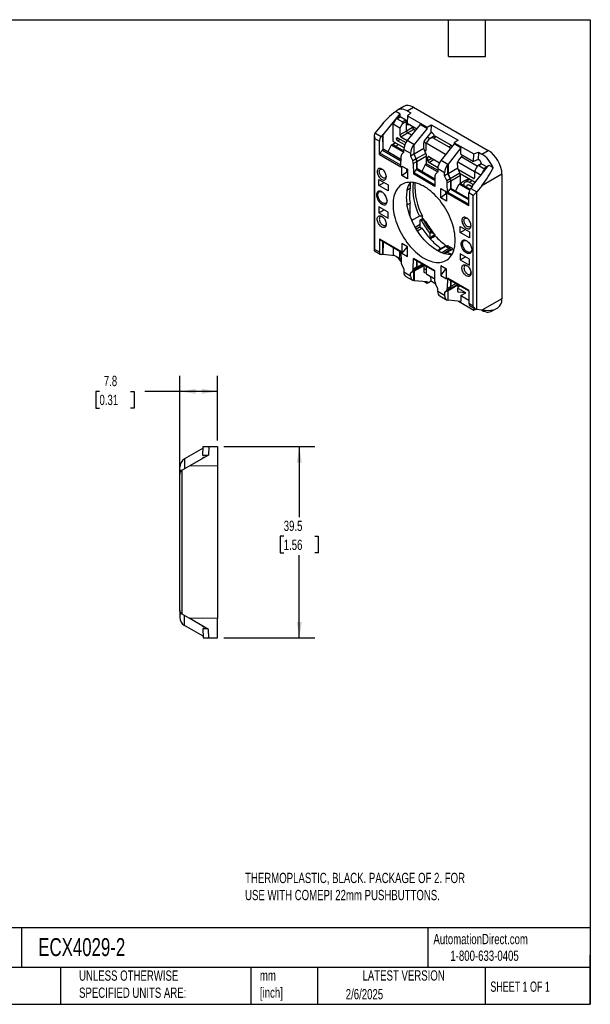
# Model space of a CAD drawing. Header units: millimetres. Extents: x 6 to 273, y 6 to 210.
# Tile 2 of 2: x 155 to 273, y 6 to 210. Entities that reach past the tile are written whole.
import ezdxf

# ---------------------------------------------------------------- set-up
doc = ezdxf.new("R2010")
doc.units = ezdxf.units.MM
doc.linetypes.add('SLD-Solid', pattern=[0])
doc.layers.add('DIMENSIONS', color=140, linetype='SLD-Solid', lineweight=25)
doc.layers.add('TEXT', color=140, linetype='SLD-Solid', lineweight=25)
doc.styles.add('SLDTEXTSTYLE0', font='TXT', dxfattribs={"width": 0.7})
doc.styles.add('SLDTEXTSTYLE1', font='TXT', dxfattribs={"width": 0.65})
doc.dimstyles.new('SLDDIMSTYLE0', dxfattribs={"dimtxt": 2.158008, "dimasz": 3.302, "dimexe": 0, "dimexo": 0.0625, "dimgap": 0.539502, "dimtad": 0, "dimtih": 1, "dimtoh": 1, "dimrnd": 1e-09, "dimzin": 12, "dimdsep": 46, "dimtxsty": 'SLDTEXTSTYLE0', "dimsah": 1, "dimcen": 0.09, "dimadec": 0, "dimazin": 3, "dimtfac": 1, "dimtofl": 0, "dimtmove": 0, "dimatfit": 3, "dimfxl": 0, "dimfrac": 2, "dimtolj": 1, "dimtzin": 12, "dimarcsym": 0})

# ---------------------------------------------------------------- blocks, each defined once
blk = doc.blocks.new('_D_3')
at = {"layer": 'DIMENSIONS'}
for p, q in [((197.46, 121.46), (216.21, 121.46)), ((213.03, 121.46), (213.03, 106.85)), ((209.82, 102.94), (209.1, 102.94)), ((209.1, 102.94), (209.1, 99.51)), ((216.24, 102.94), (216.96, 102.94)), ((216.96, 102.94), (216.96, 99.51)), ((209.1, 99.51), (209.82, 99.51)), ((213.03, 81.96), (213.03, 99.02)), ((216.96, 99.51), (216.24, 99.51)), ((197.46, 81.96), (216.21, 81.96))]:
    blk.add_line(p, q, dxfattribs=at)
for points in [[(213.03, 121.46), (212.52, 118.16), (213.54, 118.16)], [(213.03, 81.96), (213.54, 85.27), (212.52, 85.27)]]:
    blk.add_solid(points, dxfattribs=at)
at = {"layer": 'DIMENSIONS', "char_height": 2.117, "attachment_point": 1, "style": 'SLDTEXTSTYLE0'}
for s, insert in [('39.5', (209.82, 106.15)), ('1.56', (209.82, 102.23))]:
    blk.add_mtext(s, dxfattribs=dict(at, insert=insert))
blk = doc.blocks.new('_D_4')
at = {"layer": 'DIMENSIONS'}
for p, q in [((188.39, 116.98), (188.39, 136.02)), ((196.19, 122.73), (196.19, 136.02)), ((171.82, 132.84), (171.1, 132.84)), ((171.1, 132.84), (171.1, 129.41)), ((178.23, 132.84), (178.96, 132.84)), ((178.96, 132.84), (178.96, 129.41)), ((188.39, 132.84), (181.16, 132.84)), ((196.19, 132.84), (188.39, 132.84)), ((171.1, 129.41), (171.82, 129.41)), ((178.96, 129.41), (178.23, 129.41))]:
    blk.add_line(p, q, dxfattribs=at)
for points in [[(188.39, 132.84), (191.69, 132.34), (191.69, 133.35)], [(196.19, 132.84), (192.89, 133.35), (192.89, 132.34)]]:
    blk.add_solid(points, dxfattribs=at)
at = {"layer": 'DIMENSIONS', "char_height": 2.117, "attachment_point": 1, "style": 'SLDTEXTSTYLE0'}
for s, insert in [('7.8', (172.72, 136.05)), ('0.31', (171.82, 132.14))]:
    blk.add_mtext(s, dxfattribs=dict(at, insert=insert))

msp = doc.modelspace()

# ---------------------------------------------------------------- linework, layer by layer
for p, q in [((234.572, 191.666), (233.256, 190.88)), ((235.302, 190.709), (236.589, 191.478)), ((236.589, 191.478), (252.004, 182.579)), ((233.753, 190.127), (230.278, 185.819)), ((233.753, 190.127), (232.923, 190.607)), ((233.765, 189.507), (233.096, 189.094)), ((233.241, 189.112), (233.867, 189.498)), ((233.241, 189.112), (234.351, 188.471)), ((233.753, 190.127), (233.739, 189.491)), ((234.998, 188.845), (233.867, 189.498)), ((235.337, 189.73), (235.299, 188.182)), ((235.302, 190.709), (236.016, 190.297)), ((236.016, 190.297), (235.337, 189.73)), ((235.337, 189.73), (239.379, 187.396)), ((229.654, 187.391), (228.644, 186.118)), ((232.405, 187.961), (232.959, 188.942)), ((232.405, 184.422), (232.405, 187.961)), ((233.772, 187.172), (232.405, 187.961)), ((234.345, 188.142), (233.772, 187.172)), ((233.772, 187.172), (233.772, 185.77)), ((234.345, 188.142), (235.139, 188.6)), ((234.998, 188.845), (234.351, 188.471)), ((235.139, 187.784), (235.139, 188.6)), ((235.158, 188.06), (235.139, 188.071)), ((235.922, 187.822), (235.139, 187.784)), ((235.139, 186.559), (235.139, 187.784)), ((236.39, 187.281), (235.139, 186.559)), ((237.959, 187.942), (235.267, 184.618)), ((235.299, 188.182), (237.244, 187.059)), ((235.31, 188.046), (235.422, 188.111)), ((236.39, 187.281), (236.39, 187.552)), ((239.373, 187.126), (236.709, 183.786)), ((237.959, 187.942), (239.373, 187.126)), ((239.373, 187.126), (239.379, 187.396)), ((239.379, 187.396), (240.203, 187.88)), ((240.203, 187.88), (240.169, 186.339)), ((240.203, 187.88), (245.794, 184.653)), ((228.497, 185.629), (228.497, 161.92)), ((229.89, 185.398), (228.644, 186.118)), ((228.644, 162.138), (228.644, 185.002)), ((228.644, 185.002), (229.542, 184.484)), ((230.242, 185.839), (229.89, 185.398)), ((230.278, 185.819), (230.242, 185.839)), ((230.242, 185.839), (230.266, 182.743)), ((230.301, 182.723), (230.278, 185.819)), ((233.089, 185.048), (233.294, 185.175)), ((233.407, 185.109), (233.089, 184.926)), ((233.089, 184.926), (233.089, 185.048)), ((233.301, 185.171), (235.014, 184.181)), ((235.139, 186.559), (233.772, 185.77)), ((233.985, 185.402), (235.352, 186.191)), ((233.985, 185.402), (235.291, 184.648)), ((235.352, 186.191), (236.602, 186.913)), ((236.162, 185.723), (235.352, 186.191)), ((236.959, 186.707), (236.602, 186.913)), ((238.869, 184.581), (240.239, 186.299)), ((239.945, 184.984), (239.428, 185.282)), ((240.712, 185.461), (240.012, 185.028)), ((240.526, 186.133), (240.169, 186.339)), ((240.737, 185.117), (241.22, 185.416)), ((240.737, 185.117), (243.902, 183.29)), ((240.868, 185.527), (240.868, 185.511)), ((244.403, 183.579), (241.22, 185.416)), ((229.563, 181.758), (229.542, 184.484)), ((231.993, 183.66), (231.279, 182.26)), ((232.866, 184.156), (231.993, 183.66)), ((234.555, 182.181), (231.993, 183.66)), ((232.329, 183.813), (232.885, 184.145)), ((232.329, 183.813), (234.583, 182.512)), ((232.405, 184.422), (234.62, 183.144)), ((232.9, 183.483), (233.466, 183.81)), ((233.301, 184.558), (233.831, 184.864)), ((234.781, 183.704), (233.301, 184.558)), ((235.303, 184.598), (235.267, 184.618)), ((235.267, 184.618), (235.267, 184.553)), ((236.673, 183.807), (235.303, 184.598)), ((236.709, 183.786), (236.673, 183.807)), ((236.673, 183.807), (236.688, 181.808)), ((236.723, 181.801), (236.709, 183.786)), ((238.703, 182.944), (236.723, 181.801)), ((238.703, 182.944), (238.695, 184.124)), ((239.145, 181.961), (238.703, 182.944)), ((239.193, 183.973), (238.709, 184.253)), ((239.193, 184.043), (239.323, 184.272)), ((239.193, 182.64), (239.193, 184.043)), ((243.201, 181.729), (239.193, 184.043)), ((244.96, 183.901), (242.268, 180.577)), ((246.374, 183.085), (243.709, 179.745)), ((244.403, 183.579), (243.902, 183.29)), ((244.97, 184.169), (244.96, 183.901)), ((246.374, 183.085), (244.96, 183.901)), ((245.794, 184.653), (244.97, 184.169)), ((244.97, 184.169), (249.012, 181.835)), ((246.345, 181.805), (246.374, 183.085)), ((229.563, 181.758), (233.995, 179.199)), ((230.16, 182.649), (229.667, 182.032)), ((233.997, 179.532), (229.667, 182.032)), ((230.16, 182.649), (234.004, 180.43)), ((230.301, 182.723), (230.266, 182.743)), ((234.006, 180.685), (230.453, 182.737)), ((233.995, 179.199), (234.011, 181.36)), ((234.133, 181.728), (234.581, 182.208)), ((234.581, 182.208), (234.585, 182.781)), ((234.585, 182.781), (235.977, 181.978)), ((235.977, 181.978), (235.981, 181.4)), ((236.688, 181.808), (235.981, 181.4)), ((235.981, 181.4), (236.429, 180.403)), ((236.688, 181.808), (237.136, 180.811)), ((237.165, 180.818), (236.723, 181.801)), ((239.145, 181.961), (237.165, 180.818)), ((237.293, 180.283), (239.273, 181.426)), ((238.864, 182.585), (238.981, 182.518)), ((239.193, 182.649), (238.981, 182.518)), ((239.285, 179.797), (239.273, 181.426)), ((239.523, 181.17), (239.728, 181.297)), ((239.523, 180.435), (239.523, 181.17)), ((240.372, 180.925), (239.523, 180.435)), ((239.736, 181.293), (241.945, 180.017)), ((246.71, 181.594), (245.869, 180.54)), ((246.345, 181.805), (248.958, 180.297)), ((249.752, 179.322), (246.428, 181.241)), ((248.958, 180.297), (249.012, 181.835)), ((249.012, 181.835), (249.981, 182.235)), ((249.981, 182.235), (249.928, 180.705)), ((249.981, 182.235), (250.695, 181.824)), ((250.695, 181.824), (252.004, 182.579)), ((234.203, 179.343), (235.369, 178.67)), ((234.203, 177.379), (234.203, 179.343)), ((237.136, 180.811), (236.429, 180.403)), ((236.55, 179.894), (237.258, 180.303)), ((236.55, 179.894), (236.567, 177.714)), ((237.258, 180.303), (237.27, 178.7)), ((237.305, 178.68), (237.293, 180.283)), ((238.984, 179.624), (238.276, 178.221)), ((239.285, 179.797), (238.984, 179.624)), ((241.555, 178.14), (238.984, 179.624)), ((239.285, 179.797), (241.583, 178.471)), ((239.736, 180.068), (240.796, 180.68)), ((241.603, 178.99), (239.736, 180.068)), ((242.267, 180.511), (242.268, 180.577)), ((242.268, 180.577), (242.303, 180.557)), ((242.303, 180.557), (243.674, 179.765)), ((243.674, 179.765), (243.709, 179.745)), ((243.689, 177.767), (243.674, 179.765)), ((243.709, 179.745), (243.724, 177.76)), ((245.704, 178.903), (243.724, 177.76)), ((245.704, 178.903), (245.695, 180.083)), ((246.145, 177.919), (245.704, 178.903)), ((245.709, 180.212), (249.164, 178.218)), ((248.699, 175.184), (252.158, 179.502)), ((249.928, 180.705), (248.958, 180.297)), ((249.717, 179.268), (249.164, 178.287)), ((250.523, 179.833), (249.855, 179.419)), ((250.289, 180.497), (249.928, 180.705)), ((250, 179.437), (250.625, 179.824)), ((251.109, 178.797), (250, 179.437)), ((250.494, 180.125), (250.485, 179.809)), ((250.625, 179.824), (251.756, 179.171)), ((251.756, 179.171), (251.109, 178.797)), ((252.158, 179.502), (252.988, 179.023)), ((234.203, 177.379), (235.228, 178.18)), ((235.369, 176.705), (234.203, 177.379)), ((235.228, 178.18), (235.228, 178.751)), ((235.369, 178.098), (235.228, 178.18)), ((235.369, 178.67), (235.369, 176.705)), ((240.995, 175.158), (236.567, 177.714)), ((237.164, 178.606), (236.671, 177.989)), ((236.671, 177.989), (240.998, 175.491)), ((241.005, 176.389), (237.164, 178.606)), ((237.305, 178.68), (237.27, 178.7)), ((241.007, 176.644), (237.455, 178.694)), ((241.012, 177.319), (240.995, 175.158)), ((241.581, 178.167), (241.133, 177.687)), ((241.585, 178.74), (241.581, 178.167)), ((242.977, 177.937), (241.585, 178.74)), ((242.981, 177.359), (242.977, 177.937)), ((243.689, 177.767), (242.981, 177.359)), ((243.429, 176.362), (242.981, 177.359)), ((244.136, 176.77), (243.689, 177.767)), ((243.724, 177.76), (244.165, 176.776)), ((244.165, 176.776), (246.145, 177.919)), ((246.273, 177.384), (244.293, 176.241)), ((248.951, 176.762), (245.865, 178.544)), ((249.3, 175.935), (246.222, 177.711)), ((246.285, 175.756), (246.273, 177.384)), ((249.164, 176.893), (248.951, 176.762)), ((249.164, 178.287), (250.531, 177.498)), ((249.164, 178.287), (249.164, 176.884)), ((250.531, 177.498), (251.104, 178.467)), ((250.531, 177.472), (250.531, 177.498)), ((254.832, 177.681), (250.654, 175.268)), ((251.104, 178.467), (251.522, 178.708)), ((254.832, 177.681), (254.832, 151.959)), ((229.447, 176.549), (231.356, 175.447)), ((229.447, 175.311), (229.447, 176.549)), ((229.447, 175.311), (230.52, 175.93)), ((231.356, 174.209), (229.447, 175.311)), ((231.356, 175.447), (231.356, 174.209)), ((235.245, 174.402), (235.871, 174.777)), ((235.871, 175.994), (235.871, 174.777)), ((243.429, 176.362), (244.136, 176.77)), ((244.258, 176.261), (243.551, 175.853)), ((243.567, 173.673), (243.551, 175.853)), ((244.27, 174.659), (244.258, 176.261)), ((244.293, 176.241), (244.305, 174.638)), ((245.276, 174.179), (245.985, 175.582)), ((246.285, 175.756), (245.985, 175.582)), ((248.142, 174.337), (245.985, 175.582)), ((246.285, 175.756), (248.287, 174.601)), ((248.177, 176.583), (247.314, 176.109)), ((248.079, 176.027), (248.619, 176.328)), ((248.079, 176.027), (248.964, 175.516)), ((248.641, 175.049), (248.079, 175.374)), ((248.734, 175.164), (248.379, 174.725)), ((248.698, 175.12), (248.699, 175.184)), ((248.699, 175.184), (248.734, 175.164)), ((250.654, 175.268), (249.625, 174.005)), ((242.193, 174.73), (243.36, 174.057)), ((242.193, 172.766), (242.193, 174.73)), ((243.218, 173.567), (242.193, 172.766)), ((243.36, 172.093), (242.193, 172.766)), ((243.218, 174.139), (243.218, 173.567)), ((243.218, 173.567), (243.36, 173.485)), ((243.36, 174.057), (243.36, 172.093)), ((247.999, 171.115), (243.567, 173.673)), ((243.672, 173.947), (244.164, 174.565)), ((243.672, 173.947), (248.002, 171.448)), ((248.009, 172.345), (244.164, 174.565)), ((244.27, 174.659), (244.305, 174.638)), ((248.011, 172.601), (244.456, 174.653)), ((247.999, 171.115), (248.02, 173.817)), ((248.918, 173.298), (248.02, 173.817)), ((248.379, 174.725), (249.625, 174.005)), ((248.918, 150.434), (248.918, 173.298)), ((249.622, 149.727), (249.622, 174.001)), ((231.356, 169.8), (229.447, 170.902)), ((229.447, 170.902), (229.447, 169.664)), ((235.245, 171.321), (235.871, 171.693)), ((235.871, 169.02), (235.871, 171.693)), ((229.447, 169.664), (230.52, 170.283)), ((229.447, 169.664), (231.356, 168.561)), ((231.356, 168.561), (231.356, 169.8)), ((235.866, 169.017), (235.871, 169.02)), ((238.413, 168.451), (238.413, 168.975)), ((236.928, 166.741), (237.972, 167.386)), ((236.994, 166.626), (237.384, 166.401)), ((237.756, 166.631), (237.198, 166.286)), ((237.972, 166.756), (237.756, 166.631)), ((237.972, 166.756), (237.972, 168.157)), ((237.972, 166.756), (238.334, 166.546)), ((238.526, 168.508), (238.016, 168.25)), ((246.206, 166.875), (248.115, 165.773)), ((246.206, 165.637), (246.206, 166.875)), ((237.387, 165.987), (238.334, 166.546)), ((239.951, 165.409), (239.951, 164.51)), ((240.994, 165.196), (240.994, 165.119)), ((246.206, 165.637), (247.278, 166.256)), ((248.115, 164.534), (246.206, 165.637)), ((248.115, 165.773), (248.115, 164.534)), ((229.563, 164.322), (229.542, 161.619)), ((229.563, 164.322), (233.995, 161.763)), ((229.624, 164.185), (233.996, 161.661)), ((230.242, 161.089), (230.263, 163.816)), ((230.298, 163.796), (230.278, 161.068)), ((232.405, 162.579), (232.405, 161.041)), ((235.369, 162.67), (234.203, 163.344)), ((234.203, 163.344), (234.203, 161.379)), ((235.228, 162.584), (234.203, 161.379)), ((235.228, 162.752), (235.228, 162.584)), ((235.369, 162.502), (235.228, 162.584)), ((235.369, 160.706), (235.369, 162.67)), ((243.112, 162.827), (241.505, 161.899)), ((241.572, 161.861), (243.218, 162.811)), ((243.625, 162.909), (243.132, 162.832)), ((243.217, 162.811), (243.218, 162.811)), ((228.529, 161.866), (229.745, 161.164)), ((228.644, 162.138), (229.542, 161.619)), ((230.242, 161.089), (229.89, 161.119)), ((230.278, 161.068), (230.242, 161.089)), ((232.745, 160.845), (230.278, 161.068)), ((233.772, 160.252), (232.405, 161.041)), ((232.405, 161.041), (232.959, 160.722)), ((233.241, 160.558), (234.007, 160.116)), ((233.772, 161.654), (233.894, 161.72)), ((233.772, 160.252), (233.772, 161.654)), ((233.995, 161.763), (234.011, 159.583)), ((234.203, 161.379), (235.369, 160.706)), ((243.98, 162.371), (242.403, 161.461)), ((242.756, 161.329), (244.104, 162.107)), ((243.554, 161.555), (243.032, 161.243)), ((244.615, 162.146), (243.554, 161.555)), ((243.98, 162.371), (243.98, 162.371)), ((244.615, 162.187), (244.615, 162.146)), ((244.615, 162.146), (244.91, 162.008)), ((248.115, 160.125), (246.206, 161.227)), ((246.206, 161.227), (246.206, 159.989)), ((246.206, 159.989), (247.278, 160.608)), ((234.007, 160.116), (233.772, 160.252)), ((234.133, 159.075), (234.581, 158.078)), ((236.55, 158.117), (236.567, 160.278)), ((236.55, 158.117), (237.258, 158.525)), ((240.995, 157.722), (236.567, 160.278)), ((236.628, 160.142), (240.996, 157.62)), ((238.703, 158.787), (236.723, 157.644)), ((238.65, 158.974), (237.165, 158.117)), ((237.258, 158.525), (237.267, 159.773)), ((237.302, 159.752), (237.293, 158.505)), ((237.293, 158.505), (238.378, 159.131)), ((238.703, 158.787), (238.695, 157.617)), ((238.798, 158.889), (238.703, 158.787)), ((239.193, 158.525), (239.193, 157.122)), ((243.36, 158.057), (242.193, 158.731)), ((242.193, 158.731), (242.193, 156.767)), ((246.206, 159.989), (248.115, 158.887)), ((248.115, 158.887), (248.115, 160.125)), ((234.581, 158.078), (234.585, 157.5)), ((234.585, 157.5), (235.977, 156.696)), ((235.008, 156.579), (236.382, 155.785)), ((235.977, 156.696), (235.981, 157.269)), ((235.981, 157.269), (236.429, 157.749)), ((236.688, 157.677), (235.981, 157.269)), ((237.136, 158.157), (236.429, 157.749)), ((236.673, 155.696), (236.688, 157.677)), ((236.688, 157.677), (237.136, 158.157)), ((236.723, 157.644), (236.709, 155.676)), ((237.165, 158.117), (236.723, 157.644)), ((238.931, 158.064), (238.698, 158.085)), ((238.74, 157.441), (238.869, 157.367)), ((238.869, 157.367), (239.193, 157.338)), ((239.193, 157.912), (238.931, 158.064)), ((239.193, 157.122), (241.008, 156.075)), ((239.193, 157.122), (239.323, 157.048)), ((240.203, 155.653), (240.183, 156.551)), ((241.012, 155.542), (240.995, 157.722)), ((242.193, 156.767), (243.218, 157.971)), ((242.193, 156.767), (243.36, 156.093)), ((243.218, 157.971), (243.218, 158.139)), ((243.218, 157.971), (243.36, 157.889)), ((243.36, 156.093), (243.36, 158.057)), ((236.709, 155.676), (236.673, 155.696)), ((239.373, 155.444), (236.709, 155.676)), ((238.853, 155.489), (239.379, 155.185)), ((239.373, 155.444), (239.379, 155.185)), ((239.379, 155.185), (240.203, 155.653)), ((240.203, 155.653), (241.089, 155.141)), ((241.008, 156.075), (240.737, 156.231)), ((241.581, 154.036), (241.133, 155.033)), ((243.567, 156.237), (243.551, 154.076)), ((244.258, 154.484), (243.551, 154.076)), ((247.999, 153.678), (243.567, 156.237)), ((243.628, 156.1), (248, 153.577)), ((245.704, 154.746), (243.724, 153.603)), ((244.165, 154.076), (245.65, 154.933)), ((244.267, 155.731), (244.258, 154.484)), ((244.293, 154.463), (244.303, 155.711)), ((245.379, 155.09), (244.293, 154.463)), ((245.704, 154.746), (245.695, 153.575)), ((246.234, 154.596), (245.7, 154.299)), ((245.799, 154.847), (245.704, 154.746)), ((241.585, 153.458), (241.581, 154.036)), ((242.977, 152.655), (241.585, 153.458)), ((242.008, 152.538), (243.383, 151.744)), ((242.981, 153.228), (242.977, 152.655)), ((243.429, 153.708), (242.981, 153.228)), ((243.689, 153.636), (242.981, 153.228)), ((243.429, 153.708), (244.136, 154.116)), ((243.689, 153.636), (243.674, 151.655)), ((244.136, 154.116), (243.689, 153.636)), ((243.709, 151.635), (243.724, 153.603)), ((243.724, 153.603), (244.165, 154.076)), ((245.698, 154.044), (245.931, 154.023)), ((245.741, 153.399), (245.869, 153.325)), ((247.364, 153.195), (245.869, 153.325)), ((247.364, 153.195), (245.931, 154.023)), ((246.345, 152.628), (247.364, 153.195)), ((246.345, 152.628), (246.374, 151.403)), ((246.345, 152.628), (248.014, 151.664)), ((247.999, 153.678), (248.02, 150.952)), ((243.674, 151.655), (243.709, 151.635)), ((246.374, 151.403), (243.709, 151.635)), ((245.853, 151.448), (249.012, 149.625)), ((248.918, 150.434), (248.02, 150.952)), ((248.231, 150.492), (249.447, 149.79)), ((254.832, 151.959), (250.654, 149.63)), ((248.997, 150.05), (249.012, 149.625)), ((249.012, 149.625), (249.44, 149.794)), ((250.654, 149.63), (249.625, 149.727)), ((250.632, 149.632), (250.695, 149.596)), ((252.648, 149.372), (253.986, 150.118)), ((193.177, 121.114), (189.389, 118.927)), ((193.123, 119.58), (193.188, 121.438)), ((193.188, 121.438), (194.353, 121.448)), ((194.353, 121.448), (194.292, 119.701)), ((194.353, 121.448), (196.189, 121.464)), ((196.189, 121.464), (196.189, 117.464)), ((189.389, 118.927), (189.389, 116.87)), ((194.292, 119.701), (190.33, 117.413)), ((192.87, 118.879), (192.985, 118.995)), ((193.189, 119.198), (192.985, 118.995)), ((192.985, 118.995), (193.073, 118.996)), ((194.114, 119.598), (193.123, 119.58)), ((193.43, 119.203), (193.189, 119.198)), ((188.389, 116.49), (188.389, 117.195)), ((188.77, 116.49), (188.389, 116.49)), ((188.389, 115.715), (188.389, 116.49)), ((188.884, 86.85), (188.884, 116.578)), ((190.33, 117.413), (188.889, 116.581)), ((196.189, 117.464), (190.33, 117.413)), ((196.189, 117.464), (196.189, 85.964)), ((188.389, 87.713), (188.389, 115.715)), ((188.389, 87.713), (188.389, 86.938)), ((188.77, 86.938), (188.389, 86.938)), ((188.389, 86.938), (188.389, 86.233)), ((190.33, 86.015), (188.889, 86.847)), ((189.389, 84.501), (189.389, 86.559)), ((194.292, 83.728), (190.33, 86.015)), ((196.189, 85.964), (190.33, 86.015)), ((196.189, 81.964), (196.189, 85.964)), ((193.177, 82.314), (189.389, 84.501)), ((192.87, 84.549), (192.985, 84.433)), ((192.985, 84.433), (193.189, 84.23)), ((193.073, 84.432), (192.985, 84.433)), ((193.123, 83.848), (193.188, 81.99)), ((194.114, 83.831), (193.123, 83.848)), ((193.189, 84.23), (193.43, 84.226)), ((194.353, 81.98), (194.292, 83.728)), ((193.188, 81.99), (194.353, 81.98)), ((194.353, 81.98), (196.189, 81.964))]:
    msp.add_line(p, q)
at = {"flags": 128}
for points in [[(229.111, 178.2), (229.123, 178.019), (229.16, 177.829), (229.219, 177.635), (229.299, 177.441), (229.399, 177.253), (229.516, 177.076), (229.647, 176.913), (229.788, 176.77), (229.935, 176.65), (230.086, 176.556), (230.236, 176.49), (230.38, 176.455), (230.517, 176.451), (230.641, 176.479), (230.75, 176.536), (230.84, 176.623), (230.91, 176.737), (230.958, 176.875), (230.982, 177.033), (230.982, 177.207), (230.958, 177.392), (230.91, 177.585), (230.84, 177.78), (230.75, 177.971), (230.641, 178.155), (230.517, 178.325), (230.38, 178.478), (230.236, 178.611), (230.086, 178.718), (229.935, 178.798), (229.788, 178.848), (229.647, 178.868), (229.516, 178.856), (229.399, 178.814), (229.299, 178.741), (229.219, 178.64), (229.16, 178.514), (229.123, 178.366), (229.111, 178.2)], [(229.536, 178.2), (229.548, 178.346), (229.585, 178.474), (229.644, 178.577), (229.725, 178.654), (229.824, 178.701), (229.937, 178.717), (230.062, 178.701), (230.161, 178.667)], [(230.978, 177.252), (230.973, 177.216), (230.936, 177.089), (230.877, 176.985), (230.796, 176.908), (230.697, 176.861), (230.583, 176.845), (230.459, 176.862), (230.327, 176.909), (230.194, 176.986), (230.062, 177.091), (229.937, 177.218), (229.824, 177.365), (229.725, 177.527), (229.644, 177.696), (229.585, 177.869), (229.548, 178.039), (229.536, 178.2)], [(245.192, 164.017), (245.18, 164.48), (245.143, 164.955), (245.083, 165.441), (244.998, 165.935), (244.89, 166.436), (244.759, 166.941), (244.605, 167.45), (244.429, 167.96), (244.232, 168.469), (244.014, 168.975), (243.776, 169.476), (243.519, 169.971), (243.244, 170.457), (242.952, 170.932), (242.644, 171.396), (242.322, 171.845), (241.986, 172.279), (241.639, 172.695), (241.28, 173.093), (240.912, 173.47), (240.535, 173.826), (240.153, 174.158), (239.764, 174.466), (239.373, 174.748), (238.978, 175.004), (238.584, 175.232), (238.19, 175.431), (237.798, 175.601), (237.41, 175.742), (237.027, 175.851), (236.65, 175.93), (236.282, 175.978), (235.923, 175.995), (235.576, 175.98), (235.24, 175.934), (234.918, 175.856), (234.61, 175.748), (234.318, 175.609), (234.043, 175.441), (233.786, 175.243), (233.549, 175.016), (233.33, 174.762), (233.133, 174.481), (232.957, 174.174), (232.803, 173.843), (232.672, 173.489), (232.564, 173.113), (232.479, 172.716), (232.419, 172.301), (232.382, 171.868), (232.37, 171.419), (232.382, 170.956), (232.419, 170.481), (232.479, 169.996), (232.564, 169.502), (232.672, 169.001), (232.803, 168.495), (232.957, 167.986), (233.133, 167.476), (233.33, 166.968), (233.549, 166.462), (233.786, 165.96), (234.043, 165.466), (234.318, 164.98), (234.61, 164.504), (234.918, 164.041), (235.24, 163.591), (235.576, 163.157), (235.923, 162.741), (236.282, 162.343), (236.65, 161.966), (237.027, 161.611), (237.41, 161.278), (237.798, 160.97), (238.19, 160.688), (238.584, 160.433), (238.978, 160.205), (239.373, 160.005), (239.764, 159.835), (240.153, 159.695), (240.535, 159.585), (240.912, 159.506), (241.28, 159.458), (241.639, 159.442), (241.986, 159.456), (242.322, 159.503), (242.644, 159.58), (242.952, 159.688), (243.244, 159.827), (243.519, 159.996), (243.776, 160.194), (244.014, 160.42), (244.232, 160.674), (244.429, 160.955), (244.605, 161.262), (244.759, 161.593), (244.89, 161.947), (244.998, 162.323), (245.083, 162.72), (245.143, 163.136), (245.18, 163.568), (245.192, 164.017)], [(247.914, 176.735), (247.128, 176.272), (246.285, 175.777)], [(246.984, 175.353), (246.987, 175.487), (247.011, 175.66), (247.059, 175.813), (247.13, 175.942), (247.223, 176.045), (247.334, 176.119), (247.462, 176.163), (247.604, 176.176), (247.756, 176.157), (247.916, 176.107), (248.079, 176.027)], [(248.079, 175.374), (247.961, 175.426), (247.849, 175.446), (247.749, 175.431), (247.665, 175.382), (247.602, 175.303), (247.562, 175.196), (247.549, 175.067), (247.55, 175.026)], [(228.952, 173.392), (228.964, 173.196), (229.001, 172.991), (229.061, 172.78), (229.143, 172.569), (229.245, 172.362), (229.365, 172.164), (229.5, 171.98), (229.648, 171.812), (229.804, 171.666), (229.966, 171.545), (230.13, 171.45), (230.292, 171.385), (230.449, 171.35), (230.596, 171.347), (230.732, 171.375), (230.852, 171.435), (230.954, 171.524), (231.036, 171.64), (231.096, 171.782), (231.132, 171.945), (231.144, 172.127), (231.132, 172.322), (231.096, 172.528), (231.036, 172.739), (230.954, 172.95), (230.852, 173.156), (230.732, 173.354), (230.596, 173.539), (230.449, 173.706), (230.292, 173.853), (230.13, 173.974), (229.966, 174.069), (229.804, 174.134), (229.648, 174.169), (229.5, 174.172), (229.365, 174.143), (229.245, 174.084), (229.143, 173.995), (229.061, 173.879), (229.001, 173.737), (228.964, 173.574), (228.952, 173.392)], [(229.236, 173.392), (229.248, 173.561), (229.285, 173.712), (229.345, 173.84), (229.427, 173.943), (229.529, 174.017), (229.648, 174.06), (229.781, 174.072), (229.924, 174.052), (230.075, 174.001), (230.128, 173.976)], [(231.141, 172.22), (231.14, 172.204), (231.116, 172.043), (231.067, 171.903), (230.996, 171.787), (230.904, 171.699), (230.793, 171.64), (230.667, 171.612), (230.528, 171.616), (230.38, 171.652), (230.228, 171.718), (230.075, 171.814), (229.924, 171.936), (229.781, 172.082), (229.648, 172.247), (229.529, 172.428), (229.427, 172.62), (229.345, 172.817), (229.285, 173.015), (229.248, 173.208), (229.236, 173.392)], [(244.492, 161.057), (244.488, 161.057), (244.136, 161.057), (243.774, 161.089), (243.403, 161.151), (243.025, 161.245), (242.641, 161.369), (242.253, 161.524), (241.861, 161.708), (241.468, 161.92), (241.075, 162.161), (240.683, 162.429), (240.295, 162.724), (239.911, 163.043), (239.533, 163.386), (239.162, 163.751), (238.8, 164.138), (238.448, 164.544), (238.108, 164.968), (237.781, 165.408), (237.467, 165.864), (237.169, 166.332), (236.888, 166.811), (236.624, 167.3), (236.378, 167.797), (236.152, 168.299), (235.946, 168.804), (235.761, 169.312), (235.598, 169.819), (235.457, 170.324), (235.34, 170.826), (235.245, 171.321)], [(229.111, 168.401), (229.123, 168.568), (229.16, 168.716), (229.219, 168.842), (229.299, 168.943), (229.399, 169.015), (229.516, 169.058), (229.647, 169.07), (229.788, 169.05), (229.935, 168.999), (230.086, 168.919), (230.236, 168.812), (230.38, 168.68), (230.517, 168.527), (230.641, 168.356), (230.75, 168.173), (230.84, 167.981), (230.91, 167.787), (230.958, 167.594), (230.982, 167.408), (230.982, 167.234), (230.958, 167.076), (230.91, 166.939), (230.84, 166.825), (230.75, 166.738), (230.641, 166.68), (230.517, 166.653), (230.38, 166.657), (230.236, 166.692), (230.086, 166.757), (229.935, 166.851), (229.788, 166.971), (229.647, 167.115), (229.516, 167.277), (229.399, 167.455), (229.299, 167.643), (229.219, 167.836), (229.16, 168.031), (229.123, 168.221), (229.111, 168.401)], [(230.161, 168.869), (230.062, 168.902), (229.937, 168.918), (229.824, 168.903), (229.725, 168.856), (229.644, 168.779), (229.585, 168.675), (229.548, 168.548), (229.536, 168.401)], [(237.812, 169.027), (236.592, 168.305), (236.244, 168.1)], [(248.451, 167.035), (248.439, 167.216), (248.402, 167.406), (248.343, 167.6), (248.263, 167.794), (248.163, 167.982), (248.046, 168.159), (247.915, 168.322), (247.774, 168.465), (247.627, 168.585), (247.476, 168.679), (247.326, 168.744), (247.182, 168.779), (247.045, 168.783), (246.921, 168.756), (246.813, 168.698), (246.722, 168.611), (246.652, 168.498), (246.604, 168.36), (246.58, 168.202), (246.58, 168.028), (246.604, 167.842), (246.652, 167.65), (246.722, 167.455), (246.813, 167.263), (246.921, 167.08), (247.045, 166.91), (247.182, 166.756), (247.326, 166.624), (247.476, 166.517), (247.627, 166.437), (247.774, 166.386), (247.915, 166.367), (248.046, 166.378), (248.163, 166.421), (248.263, 166.494), (248.343, 166.594), (248.402, 166.72), (248.439, 166.869), (248.451, 167.035)], [(229.536, 168.401), (229.548, 168.24), (229.585, 168.07), (229.644, 167.898), (229.725, 167.728), (229.824, 167.567), (229.937, 167.42), (230.062, 167.292), (230.194, 167.188), (230.327, 167.111), (230.459, 167.063), (230.583, 167.047), (230.697, 167.063), (230.796, 167.11), (230.877, 167.186), (230.936, 167.29), (230.973, 167.418), (230.978, 167.454)], [(238.22, 168.121), (238.421, 168.223), (238.579, 168.303)], [(248.444, 167.169), (248.438, 167.133), (248.402, 167.006), (248.342, 166.902), (248.262, 166.825), (248.163, 166.778), (248.049, 166.763), (247.924, 166.779), (247.793, 166.827), (247.659, 166.904), (247.528, 167.008), (247.403, 167.136), (247.289, 167.283), (247.19, 167.444), (247.11, 167.614), (247.05, 167.786), (247.013, 167.956), (247.001, 168.117), (247.013, 168.264), (247.05, 168.391), (247.11, 168.495), (247.19, 168.572), (247.289, 168.619), (247.403, 168.634), (247.528, 168.618), (247.627, 168.585)], [(240.227, 165.796), (240.033, 165.682), (239.88, 165.593)], [(239.951, 165.409), (240.186, 165.547), (240.37, 165.655)], [(240.994, 165.119), (240.41, 164.778), (239.951, 164.51)], [(240.034, 164.313), (240.618, 164.655), (241.076, 164.923)], [(243.217, 162.811), (243.489, 162.854), (243.703, 162.887)], [(248.61, 162.044), (248.598, 161.863), (248.561, 161.699), (248.501, 161.558), (248.419, 161.441), (248.317, 161.352), (248.197, 161.293), (248.062, 161.264), (247.914, 161.267), (247.758, 161.302), (247.596, 161.367), (247.432, 161.462), (247.27, 161.584), (247.113, 161.73), (246.966, 161.897), (246.83, 162.082), (246.71, 162.28), (246.608, 162.487), (246.526, 162.698), (246.466, 162.908), (246.43, 163.114), (246.418, 163.31), (246.43, 163.491), (246.466, 163.654), (246.526, 163.796), (246.608, 163.913), (246.71, 164.001), (246.83, 164.061), (246.966, 164.089), (247.113, 164.086), (247.27, 164.051), (247.432, 163.986), (247.596, 163.892), (247.758, 163.77), (247.914, 163.624), (248.062, 163.457), (248.197, 163.272), (248.317, 163.074), (248.419, 162.867), (248.501, 162.656), (248.561, 162.445), (248.598, 162.24), (248.61, 162.044)], [(248.607, 162.137), (248.597, 162.038), (248.56, 161.887), (248.5, 161.759), (248.418, 161.657), (248.316, 161.583), (248.197, 161.539), (248.064, 161.527), (247.921, 161.547), (247.77, 161.599), (247.617, 161.68), (247.464, 161.789), (247.317, 161.924), (247.178, 162.08), (247.052, 162.254), (246.941, 162.44), (246.849, 162.635), (246.778, 162.833), (246.729, 163.029), (246.705, 163.219), (246.705, 163.396), (246.729, 163.557), (246.778, 163.697), (246.849, 163.812), (246.941, 163.901), (247.052, 163.96), (247.178, 163.988), (247.317, 163.983), (247.464, 163.948), (247.593, 163.893)], [(244.466, 162.447), (244.194, 162.404), (243.98, 162.371)], [(244.104, 162.107), (244.39, 162.152), (244.615, 162.187)], [(248.451, 157.237), (248.439, 157.07), (248.402, 156.922), (248.343, 156.796), (248.263, 156.695), (248.163, 156.623), (248.046, 156.58), (247.915, 156.568), (247.774, 156.588), (247.627, 156.638), (247.476, 156.718), (247.326, 156.826), (247.182, 156.958), (247.045, 157.111), (246.921, 157.282), (246.813, 157.465), (246.722, 157.656), (246.652, 157.851), (246.604, 158.044), (246.58, 158.23), (246.58, 158.404), (246.604, 158.562), (246.652, 158.699), (246.722, 158.813), (246.813, 158.9), (246.921, 158.958), (247.045, 158.985), (247.182, 158.981), (247.326, 158.946), (247.476, 158.88), (247.627, 158.786), (247.774, 158.666), (247.915, 158.523), (248.046, 158.361), (248.163, 158.183), (248.263, 157.995), (248.343, 157.801), (248.402, 157.607), (248.439, 157.417), (248.451, 157.237)], [(247.627, 158.786), (247.528, 158.82), (247.403, 158.836), (247.289, 158.82), (247.19, 158.773), (247.11, 158.696), (247.05, 158.593), (247.013, 158.465), (247.001, 158.318), (247.013, 158.158), (247.05, 157.988), (247.11, 157.815), (247.19, 157.645), (247.289, 157.484), (247.403, 157.337), (247.528, 157.21), (247.659, 157.105), (247.793, 157.028), (247.924, 156.981), (248.049, 156.964), (248.163, 156.98), (248.262, 157.027), (248.342, 157.104), (248.402, 157.208), (248.438, 157.335), (248.444, 157.371)]]:
    msp.add_lwpolyline(points, dxfattribs=at)
for centre, radius, start, end in [((234.55, 181.387), 0.539, 140.6764, 182.79656), ((237.914, 181.384), 1.36, 1.76777, 25.1112), ((235.259, 179.855), 1.292, 1.76777, 25.1112), ((235.967, 180.263), 1.292, 1.76777, 25.1112), ((235.934, 180.241), 1.36, 1.76777, 25.1112), ((241.55, 177.345), 0.539, 140.6764, 182.79656), ((244.914, 177.342), 1.36, 1.76777, 25.1112), ((239.878, 173.507), 4.718, 148.13554, 169.06051), ((244.183, 173.235), 8.454, 169.49077, 190.50923), ((249.143, 174.73), 12.686, 174.47721, 206.71908), ((250.785, 175.414), 13.947, 178.03225, 207.49487), ((242.26, 175.813), 1.292, 1.76777, 25.1112), ((242.967, 176.222), 1.292, 1.76777, 25.1112), ((242.934, 176.199), 1.36, 1.76777, 25.1112), ((243.543, 172.861), 8.439, 169.4815, 190.5185), ((251.817, 175.241), 15.349, 207.63893, 218.94753), ((252.178, 175.449), 15.362, 207.72291, 218.92953), ((253.636, 176.267), 16.804, 209.78118, 221.20904), ((252.491, 175.561), 16.783, 212.48718, 222.07809), ((251.045, 173.822), 13.363, 221.75674, 235.06394), ((249.999, 173.234), 13.374, 221.83536, 234.60876), ((248.163, 170.498), 9.14, 237.24362, 242.76176), ((248.767, 170.778), 9.376, 237.30847, 242.69691), ((246.92, 168.337), 7.572, 243.60255, 251.70866), ((235.302, 159.623), 1.292, 181.76777, 205.1112), ((236.719, 158.499), 0.539, 320.6764, 2.79656), ((236.726, 158.477), 0.568, 320.6764, 2.79656), ((236.012, 158.091), 0.539, 320.6764, 2.79656), ((242.303, 155.582), 1.292, 181.76777, 205.1112), ((243.719, 154.458), 0.539, 320.6764, 2.79656), ((243.726, 154.436), 0.568, 320.6764, 2.79656), ((243.012, 154.05), 0.539, 320.6764, 2.79656), ((190.389, 117.195), 2, 120, 180), ((189.389, 115.715), 1, 120, 120.28909), ((190.389, 86.233), 2, 180, 240), ((189.389, 87.713), 1, 239.71091, 240)]:
    msp.add_arc(centre, radius, start, end)
for centre, major_axis, ratio, start_param, end_param in [((235.205, 187.384), (-1.891, 3.528), 0.5969292, 5.5170827, 6.4895317), ((236.589, 188.212), (-2, 3.464), 0.5773376, 5.4979065, 6.291912), ((232.482, 185.758), (5.122, 6.079), 0.4055235, 1.0446944, 1.6429657), ((233.1, 188.861), (0.14, 0.252), 0.5671701, 6.2746535, 7.8451453), ((233.867, 189.335), (-0.1, 0.173), 0.5772057, 5.4980207, 6.3006347), ((234.204, 188.223), (0.148, 0.247), 0.5671685, 4.7213038, 6.2917955), ((234.998, 188.682), (-0.1, 0.173), 0.5775574, 3.9272244, 5.4977162), ((235.166, 188.309), (-0.142, 0.264), 0.5971634, 2.3749939, 3.7469034), ((236.602, 187.158), (-0.15, 0.26), 0.5775574, 0.7856318, 2.3561235), ((228.994, 185.617), (0.493, 0.87), 0.5723212, 1.3046279, 1.3096735), ((230.249, 184.892), (0.493, 0.87), 0.5823971, 1.3044748, 2.3516724), ((233.301, 184.926), (-0.15, 0.26), 0.5772057, 5.4980207, 7.0685124), ((233.301, 184.803), (-0.15, 0.26), 0.5775574, 0.7856318, 2.3561235), ((233.985, 185.647), (-0.15, 0.26), 0.5775574, 0.7856318, 2.3561235), ((235.352, 186.436), (-0.15, 0.26), 0.5775574, 0.7856318, 2.3561235), ((240.03, 183.863), (0.701, 1.258), 0.5671701, 6.2746535, 7.8451453), ((240.514, 185.717), (-0.236, 0.441), 0.5971269, 3.9815087, 5.5174038), ((241.221, 184.599), (-0.5, 0.866), 0.5772057, 5.4980207, 6.3006347), ((235.999, 183.598), (1.013, 1.725), 0.572322, 1.3132042, 2.3604018), ((237.391, 182.794), (0.987, 1.74), 0.5823971, 1.3044748, 2.3516724), ((239.048, 184.328), (0.247, 0.435), 0.5823971, 1.3044748, 2.3516724), ((243.169, 182.051), (0.739, 1.236), 0.5671685, 5.7605748, 6.2917955), ((244.402, 182.763), (-0.5, 0.866), 0.5775574, 5.2315277, 5.4977162), ((229.775, 181.88), (0.148, 0.261), 0.5823971, 1.3044748, 2.3516724), ((230.267, 182.497), (0.148, 0.261), 0.5823971, 0.780876, 1.3044748), ((230.303, 182.477), (0.15, 0.26), 0.5867225, 6.2825268, 7.0678437), ((238.981, 182.763), (-0.15, 0.26), 0.5772057, 2.356428, 3.9269197), ((239.736, 181.048), (-0.15, 0.26), 0.5772057, 5.4980207, 7.0685124), ((250.595, 178.5), (-1.89, 3.527), 0.5973839, 4.5442835, 5.5167325), ((252.004, 179.313), (-2, 3.464), 0.5774255, 3.9271102, 5.4978303), ((239.736, 180.313), (-0.15, 0.26), 0.5775574, 0.7856318, 2.3561235), ((242.999, 179.557), (1.013, 1.725), 0.572322, 1.3132042, 2.3604018), ((244.391, 178.753), (0.987, 1.74), 0.5823971, 1.3044748, 2.3516724), ((246.048, 180.287), (0.247, 0.435), 0.5823971, 1.3044748, 2.3516724), ((249.858, 179.186), (0.14, 0.252), 0.5671701, 6.2746535, 7.8451453), ((250.282, 180.247), (-0.142, 0.265), 0.597146, 3.946593, 5.5173893), ((250.625, 179.66), (-0.1, 0.173), 0.5772057, 5.4980207, 6.3006347), ((247.825, 176.901), (5.223, 6.017), 0.4036547, 4.7905067, 5.388778), ((251.756, 179.007), (-0.1, 0.173), 0.5775574, 4.9152552, 5.4977162), ((236.779, 177.837), (0.148, 0.261), 0.5823971, 1.3044748, 2.3516724), ((237.271, 178.454), (0.148, 0.261), 0.5823971, 0.780876, 1.3044748), ((237.307, 178.434), (0.148, 0.261), 0.5823971, 6.2787444, 7.0640613), ((248.951, 177.007), (-0.15, 0.26), 0.5772057, 2.356428, 3.9269197), ((250.962, 178.549), (0.148, 0.247), 0.5671685, 4.7213038, 6.2917955), ((243.779, 173.796), (0.148, 0.261), 0.5823971, 1.3044748, 2.3516724), ((244.272, 174.413), (0.148, 0.261), 0.5823971, 0.780876, 1.3044748), ((244.307, 174.392), (0.148, 0.261), 0.5823971, 6.2787444, 7.0640613), ((248.727, 174.225), (0.506, 0.862), 0.572322, 1.3132042, 2.3604018), ((249.982, 173.501), (0.507, 0.862), 0.5823979, 1.3133558, 1.3184015), ((229.775, 164.444), (0.152, 0.259), 0.572322, 2.3604018, 3.1458812), ((230.249, 162.028), (0.506, 0.862), 0.572322, 2.3604018, 3.4075993), ((233.1, 160.64), (0.2, -0.115), 0.0000716, 3.9271845, 5.4976762), ((233.985, 161.532), (-0.15, 0.26), 0.5772057, 0.1976693, 0.7853271), ((235.205, 161.692), (-2.1, 3.406), 0.5571115, 1.5715594, 1.870379), ((236.779, 160.401), (0.152, 0.259), 0.572322, 2.3604018, 3.1458812), ((238.981, 158.647), (-0.15, 0.26), 0.5775574, 3.9272244, 4.5148822), ((235.999, 158.316), (0.987, 1.74), 0.5823971, 2.3516724, 3.1371518), ((237.391, 157.512), (1.013, 1.725), 0.572322, 2.3604018, 3.4075993), ((239.048, 157.821), (0.253, 0.431), 0.572322, 2.3604018, 3.4075993), ((240.03, 156.64), (1, -0.577), 0.0000716, 3.9271845, 5.4976762), ((243.779, 156.36), (0.152, 0.259), 0.572322, 2.3604018, 3.1458812), ((242.999, 154.275), (0.987, 1.74), 0.5823971, 2.3516724, 3.1371518), ((244.391, 153.471), (1.013, 1.725), 0.572322, 2.3604018, 3.4075993), ((246.048, 153.78), (0.253, 0.431), 0.572322, 2.3604018, 3.4075993), ((248.727, 151.361), (0.493, 0.87), 0.5823971, 2.3516724, 3.1371518), ((252.004, 153.592), (-2, 3.464), 0.5773376, 3.132866, 3.927034), ((249.982, 150.636), (0.507, 0.862), 0.5823979, 3.4027053, 3.4077509), ((247.825, 151.263), (5.755, -1.262), 0.1977632, 5.269081, 5.8673522), ((250.595, 152.807), (-2.101, 3.407), 0.5566874, 2.3404879, 3.3129368)]:
    msp.add_ellipse(centre, major_axis=major_axis, ratio=ratio, start_param=start_param, end_param=end_param)
for points, knots in [([(228.641, 186.114), (228.581, 186.038), (228.543, 185.949), (228.5, 185.76), (228.494, 185.663), (228.505, 185.468), (228.521, 185.372), (228.57, 185.184), (228.604, 185.09), (228.644, 185.002)], [0, 0, 0, 0, 0.25, 0.25, 0.5, 0.5, 0.75, 0.75, 1, 1, 1, 1]), ([(249.622, 174.001), (249.561, 173.926), (249.493, 173.855), (249.357, 173.72), (249.291, 173.657), (249.166, 173.54), (249.109, 173.487), (249.005, 173.387), (248.958, 173.34), (248.918, 173.298)], [0, 0, 0, 0, 0.25, 0.25, 0.5, 0.5, 0.75, 0.75, 1, 1, 1, 1]), ([(237.972, 168.157), (237.972, 168.168), (237.972, 168.178), (237.974, 168.188), (237.976, 168.195), (237.978, 168.201), (237.98, 168.208), (237.981, 168.209), (237.981, 168.211), (237.982, 168.213), (237.986, 168.221), (237.99, 168.228), (237.995, 168.234), (238, 168.24), (238.006, 168.244), (238.012, 168.248), (238.019, 168.252), (238.026, 168.255), (238.034, 168.256), (238.036, 168.257), (238.039, 168.257), (238.041, 168.258), (238.047, 168.258), (238.052, 168.258), (238.058, 168.258), (238.066, 168.257), (238.075, 168.255), (238.085, 168.252), (238.093, 168.249), (238.102, 168.245), (238.111, 168.24), (238.119, 168.235), (238.128, 168.23), (238.136, 168.223), (238.145, 168.216), (238.154, 168.208), (238.163, 168.199), (238.164, 168.198), (238.164, 168.198), (238.165, 168.197), (238.174, 168.188), (238.182, 168.178), (238.19, 168.168), (238.191, 168.166), (238.193, 168.163), (238.195, 168.161), (238.202, 168.151), (238.209, 168.139), (238.216, 168.128), (238.217, 168.126), (238.218, 168.123), (238.22, 168.121)], [0, 0, 0, 0, 0.004002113, 0.004002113, 0.004002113, 0.006959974, 0.006959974, 0.006959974, 0.007827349, 0.007827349, 0.007827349, 0.011837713, 0.011837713, 0.011837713, 0.015644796, 0.015644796, 0.015644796, 0.019649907, 0.019649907, 0.019649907, 0.020868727, 0.020868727, 0.020868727, 0.02345262, 0.02345262, 0.02345262, 0.027466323, 0.027466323, 0.027466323, 0.03125664, 0.03125664, 0.03125664, 0.034771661, 0.034771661, 0.034771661, 0.038777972, 0.038777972, 0.038777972, 0.03906485, 0.03906485, 0.03906485, 0.043070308, 0.043070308, 0.043070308, 0.043865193, 0.043865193, 0.043865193, 0.04784632, 0.04784632, 0.04784632, 0.048666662, 0.048666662, 0.048666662, 0.048666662]), ([(238.579, 168.303), (238.555, 168.349), (238.537, 168.394), (238.518, 168.459), (238.516, 168.481), (238.521, 168.507), (238.528, 168.511), (238.549, 168.503), (238.564, 168.491), (238.584, 168.466)], [0, 0, 0, 0, 0.25, 0.25, 0.5, 0.5, 0.75, 0.75, 1, 1, 1, 1]), ([(239.88, 165.593), (239.888, 165.583), (239.896, 165.572), (239.903, 165.561), (239.91, 165.55), (239.916, 165.539), (239.921, 165.527), (239.923, 165.524), (239.925, 165.52), (239.927, 165.516), (239.932, 165.504), (239.936, 165.492), (239.94, 165.48), (239.941, 165.476), (239.943, 165.471), (239.944, 165.467), (239.947, 165.455), (239.949, 165.443), (239.95, 165.432), (239.951, 165.424), (239.951, 165.417), (239.951, 165.409)], [0, 0, 0, 0, 0.003999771, 0.003999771, 0.003999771, 0.007812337, 0.007812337, 0.007812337, 0.00905993, 0.00905993, 0.00905993, 0.013059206, 0.013059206, 0.013059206, 0.014473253, 0.014473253, 0.014473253, 0.018467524, 0.018467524, 0.018467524, 0.021134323, 0.021134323, 0.021134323, 0.021134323]), ([(240.37, 165.655), (240.352, 165.669), (240.33, 165.687), (240.281, 165.735), (240.252, 165.765), (240.227, 165.796)], [0, 0, 0, 0, 0.5, 0.5, 1, 1, 1, 1]), ([(241.076, 164.923), (241.068, 164.932), (241.059, 164.943), (241.052, 164.953), (241.045, 164.964), (241.038, 164.974), (241.032, 164.986), (241.029, 164.991), (241.025, 164.997), (241.023, 165.003), (241.017, 165.015), (241.012, 165.027), (241.008, 165.039), (241.006, 165.045), (241.004, 165.05), (241.003, 165.056), (241, 165.068), (240.997, 165.08), (240.996, 165.091), (240.994, 165.101), (240.994, 165.11), (240.994, 165.119)], [0, 0, 0, 0, 0.004000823, 0.004000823, 0.004000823, 0.007812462, 0.007812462, 0.007812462, 0.009813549, 0.009813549, 0.009813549, 0.01382137, 0.01382137, 0.01382137, 0.015623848, 0.015623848, 0.015623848, 0.01962149, 0.01962149, 0.01962149, 0.022900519, 0.022900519, 0.022900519, 0.022900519]), ([(240.034, 164.313), (240.027, 164.321), (240.02, 164.33), (240.014, 164.338), (240.006, 164.349), (239.999, 164.36), (239.992, 164.372), (239.988, 164.379), (239.984, 164.386), (239.981, 164.394), (239.979, 164.398), (239.977, 164.401), (239.975, 164.405), (239.97, 164.417), (239.966, 164.43), (239.962, 164.442), (239.959, 164.453), (239.956, 164.465), (239.954, 164.476), (239.952, 164.488), (239.951, 164.499), (239.951, 164.51)], [-0.022934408, -0.022934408, -0.022934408, -0.022934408, -0.019622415, -0.019622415, -0.019622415, -0.015623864, -0.015623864, -0.015623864, -0.013108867, -0.013108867, -0.013108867, -0.011820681, -0.011820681, -0.011820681, -0.007812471, -0.007812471, -0.007812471, -0.004001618, -0.004001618, -0.004001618, 0, 0, 0, 0]), ([(243.103, 162.821), (243.104, 162.822), (243.112, 162.829), (243.132, 162.833), (243.16, 162.834), (243.189, 162.827), (243.208, 162.817), (243.217, 162.811)], [0, 0, 0, 0, 0.02916034, 0.28084134, 0.52745928, 0.76708966, 1, 1, 1, 1]), ([(243.703, 162.887), (243.687, 162.896), (243.659, 162.911), (243.635, 162.909), (243.625, 162.908)], [0, 0, 0, 0, 0.55333648, 1, 1, 1, 1]), ([(228.644, 162.138), (228.643, 162.137), (228.619, 162.112), (228.571, 162.059), (228.519, 161.988), (228.485, 161.916), (228.513, 161.884), (228.53, 161.866)], [0, 0, 0, 0, 0.0069561, 0.1946705, 0.4288175, 0.6690153, 1, 1, 1, 1]), ([(243.98, 162.371), (243.99, 162.365), (244.009, 162.354), (244.035, 162.328), (244.059, 162.297), (244.083, 162.254), (244.106, 162.188), (244.105, 162.137), (244.104, 162.107)], [0, 0, 0, 0, 0.1245384, 0.2506379, 0.3730863, 0.5009317, 0.7104856, 1, 1, 1, 1]), ([(244.615, 162.187), (244.615, 162.233), (244.6, 162.287), (244.545, 162.384), (244.506, 162.426), (244.466, 162.447)], [0, 0, 0, 0, 0.5, 0.5, 1, 1, 1, 1]), ([(249.622, 149.727), (249.561, 149.733), (249.493, 149.761), (249.357, 149.846), (249.291, 149.902), (249.166, 150.031), (249.109, 150.104), (249.005, 150.26), (248.958, 150.346), (248.918, 150.434)], [0, 0, 0, 0, 0.25, 0.25, 0.5, 0.5, 0.75, 0.75, 1, 1, 1, 1]), ([(188.884, 116.578), (188.799, 116.528), (188.724, 116.468), (188.597, 116.333), (188.546, 116.261), (188.466, 116.109), (188.437, 116.032), (188.398, 115.875), (188.389, 115.794), (188.389, 115.715)], [0, 0, 0, 0, 0.25, 0.25, 0.5, 0.5, 0.75, 0.75, 1, 1, 1, 1]), ([(188.884, 86.85), (188.799, 86.9), (188.724, 86.961), (188.597, 87.095), (188.546, 87.168), (188.466, 87.319), (188.437, 87.396), (188.398, 87.553), (188.389, 87.634), (188.389, 87.713)], [0, 0, 0, 0, 0.25, 0.25, 0.5, 0.5, 0.75, 0.75, 1, 1, 1, 1])]:
    msp.add_open_spline(points, degree=3, knots=knots)
for points in [[(238.413, 168.975), (238.205, 168.99), (238.004, 169.007), (237.812, 169.027)], [(238.584, 168.466), (238.728, 168.287), (238.883, 168.105), (239.051, 167.92)], [(240.994, 165.196), (240.773, 165.355), (240.566, 165.508), (240.37, 165.655)]]:
    msp.add_open_spline(points, degree=3)
at = {"layer": 'TEXT'}
for p, q in [((6.35, 209.55), (273.05, 209.55)), ((243.84, 201.93), (243.84, 209.55)), ((251.46, 201.93), (251.46, 209.55)), ((273.05, 209.55), (273.05, 6.35)), ((243.84, 201.93), (251.46, 201.93)), ((273.05, 22.126), (6.35, 22.126)), ((155.759, 22.126), (155.759, 13.97)), ((239.575, 22.126), (239.575, 13.97)), ((273.05, 6.35), (273.05, 16.51)), ((273.05, 13.97), (6.35, 13.97)), ((163.78, 13.97), (163.78, 6.35)), ((203.024, 13.97), (203.024, 6.35)), ((216.812, 13.97), (216.812, 6.35)), ((251.349, 13.97), (251.349, 6.35)), ((6.35, 6.35), (273.05, 6.35))]:
    msp.add_line(p, q, dxfattribs=at)

# ---------------------------------------------------------------- texts
for s, insert, char_height, attachment_point, style in [('THERMOPLASTIC, BLACK. PACKAGE OF 2. FOR ^JUSE WITH COMEPI 22mm PUSHBUTTONS.', (201.85, 33.487), 2.11667, 1, 'SLDTEXTSTYLE0'), ('AutomationDirect.com', (240.695, 20.877), 2.11667, 1, 'SLDTEXTSTYLE0'), ('ECX4029-2', (159.208, 20.011), 3.7042, 1, 'SLDTEXTSTYLE0'), ('1-800-633-0405', (244.192, 17.437), 2.11667, 1, 'SLDTEXTSTYLE0'), ('UNLESS OTHERWISE ^JSPECIFIED UNITS ARE:', (167.608, 13.331), 2.11667, 1, 'SLDTEXTSTYLE0'), ('mm^J[inch]', (204.907, 13.357), 2.1167, 1, 'SLDTEXTSTYLE0'), ('LATEST VERSION', (234.552, 13.364), 2.11667, 2, 'SLDTEXTSTYLE0'), ('SHEET 1 OF 1', (252.441, 11.051), 2.11667, 1, 'SLDTEXTSTYLE1'), ('2/6/2025', (222.613, 9.503), 2.1167, 1, 'SLDTEXTSTYLE0')]:
    msp.add_mtext(s, dxfattribs=dict(at, insert=insert, char_height=char_height, attachment_point=attachment_point, style=style))

# ---------------------------------------------------------------- dimensions: what is measured, and where the dimension line sits
at = {"layer": 'DIMENSIONS'}
dim = msp.add_linear_dim(base=(188.389, 132.843), p1=(196.189, 121.464), p2=(188.389, 115.715), dimstyle='SLDDIMSTYLE0', dxfattribs=at)
dim.commit()
dim.dimension.update_dxf_attribs({"geometry": '_D_4', "text_midpoint": (175.028, 132.843), "dimtype": 160})
dim = msp.add_linear_dim(base=(213.031, 81.964), p1=(196.189, 121.464), p2=(196.189, 81.964), angle=90, dimstyle='SLDDIMSTYLE0', dxfattribs=at)
dim.commit()
dim.dimension.update_dxf_attribs({"geometry": '_D_3', "text_midpoint": (213.031, 102.935), "dimtype": 160})

doc.saveas('drawing.dxf')
